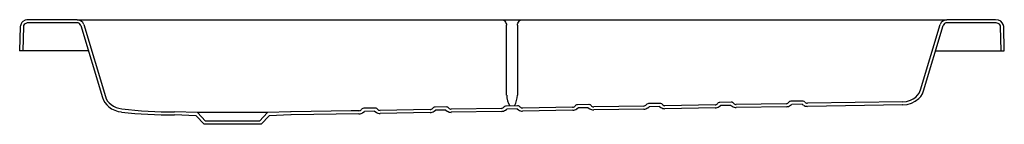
# Model space of a CAD drawing. Header units: millimetres. Extents: x 1648.47 to 1649.74, y 1581.81 to 1581.95.
import ezdxf

# ---------------------------------------------------------------- set-up
doc = ezdxf.new("R2010")
doc.units = ezdxf.units.MM
doc.layers.add('SANINDUSA', color=3, linetype='Continuous')

msp = doc.modelspace()

# ---------------------------------------------------------------- linework, layer by layer
at = {"layer": 'SANINDUSA'}
for p, q in [((1648.5476, 1581.9458), (1648.485, 1581.9458)), ((1648.5476, 1581.9418), (1648.485, 1581.9418)), ((1648.5476, 1581.9458), (1648.5531, 1581.9458)), ((1648.5531, 1581.9458), (1649.0957, 1581.9458)), ((1649.0957, 1581.9458), (1649.122, 1581.9458)), ((1649.122, 1581.9458), (1649.6646, 1581.9458)), ((1649.6646, 1581.9458), (1649.6701, 1581.9458)), ((1649.7327, 1581.9458), (1649.6701, 1581.9458)), ((1649.7327, 1581.9418), (1649.6701, 1581.9418)), ((1648.4743, 1581.937), (1648.4735, 1581.9058)), ((1648.4783, 1581.9369), (1648.4775, 1581.9058)), ((1648.5524, 1581.9382), (1648.5803, 1581.8454)), ((1648.5562, 1581.9394), (1648.5841, 1581.8465)), ((1649.1019, 1581.8486), (1649.1019, 1581.9387)), ((1649.1158, 1581.9387), (1649.1158, 1581.8486)), ((1649.6362, 1581.8551), (1649.6615, 1581.9394)), ((1649.64, 1581.8539), (1649.6654, 1581.9382)), ((1649.7402, 1581.9058), (1649.7394, 1581.9369)), ((1649.7442, 1581.9058), (1649.7434, 1581.937)), ((1648.4775, 1581.9058), (1648.4735, 1581.9058)), ((1648.4778, 1581.9058), (1648.4775, 1581.9058)), ((1648.5621, 1581.9058), (1648.4778, 1581.9058)), ((1649.6556, 1581.9058), (1649.7399, 1581.9058)), ((1649.7399, 1581.9058), (1649.7402, 1581.9058)), ((1649.7402, 1581.9058), (1649.7442, 1581.9058)), ((1649.1019, 1581.8486), (1649.102, 1581.8484)), ((1649.1158, 1581.8486), (1649.1158, 1581.8485)), ((1649.469, 1581.8405), (1649.468, 1581.8404)), ((1649.4837, 1581.8408), (1649.469, 1581.8405)), ((1649.4847, 1581.8407), (1649.4837, 1581.8408)), ((1648.9177, 1581.8314), (1648.9164, 1581.8313)), ((1648.9321, 1581.8316), (1648.9177, 1581.8314)), ((1648.9315, 1581.8276), (1648.9184, 1581.8274)), ((1648.9315, 1581.8276), (1648.9335, 1581.8263)), ((1648.9334, 1581.8315), (1648.9321, 1581.8316)), ((1649.0032, 1581.8298), (1648.9386, 1581.8288)), ((1649.0095, 1581.8329), (1649.0083, 1581.8328)), ((1649.0084, 1581.8276), (1649.0103, 1581.8289)), ((1649.0241, 1581.8332), (1649.0095, 1581.8329)), ((1649.0234, 1581.8292), (1649.0103, 1581.8289)), ((1649.0234, 1581.8292), (1649.0254, 1581.8279)), ((1649.0253, 1581.8331), (1649.0241, 1581.8332)), ((1649.0952, 1581.8313), (1649.0305, 1581.8303)), ((1649.1014, 1581.8344), (1649.1003, 1581.8343)), ((1649.1004, 1581.8291), (1649.1022, 1581.8305)), ((1649.116, 1581.8347), (1649.1014, 1581.8344)), ((1649.1154, 1581.8307), (1649.1022, 1581.8305)), ((1649.1154, 1581.8307), (1649.1173, 1581.8294)), ((1649.1172, 1581.8346), (1649.116, 1581.8347)), ((1649.1871, 1581.8329), (1649.1224, 1581.8318)), ((1649.1871, 1581.8289), (1649.1224, 1581.8278)), ((1649.1933, 1581.836), (1649.1922, 1581.8358)), ((1649.1923, 1581.8307), (1649.1941, 1581.832)), ((1649.2079, 1581.8362), (1649.1933, 1581.836)), ((1649.2073, 1581.8322), (1649.1941, 1581.832)), ((1649.2073, 1581.8322), (1649.2092, 1581.8309)), ((1649.2091, 1581.8361), (1649.2079, 1581.8362)), ((1649.279, 1581.8344), (1649.2143, 1581.8333)), ((1649.279, 1581.8304), (1649.2144, 1581.8293)), ((1649.2852, 1581.8375), (1649.2841, 1581.8374)), ((1649.2842, 1581.8322), (1649.286, 1581.8335)), ((1649.2999, 1581.8377), (1649.2852, 1581.8375)), ((1649.2992, 1581.8337), (1649.286, 1581.8335)), ((1649.2992, 1581.8337), (1649.301, 1581.8325)), ((1649.301, 1581.8376), (1649.2999, 1581.8377)), ((1649.3709, 1581.8359), (1649.3062, 1581.8348)), ((1649.371, 1581.8319), (1649.3063, 1581.8308)), ((1649.3771, 1581.839), (1649.3761, 1581.8389)), ((1649.3761, 1581.8337), (1649.3779, 1581.835)), ((1649.3918, 1581.8393), (1649.3771, 1581.839)), ((1649.3912, 1581.8352), (1649.3779, 1581.835)), ((1649.3912, 1581.8352), (1649.3929, 1581.834)), ((1649.3929, 1581.8392), (1649.3918, 1581.8393)), ((1649.4628, 1581.8374), (1649.3981, 1581.8364)), ((1649.4629, 1581.8334), (1649.3982, 1581.8324)), ((1649.4681, 1581.8353), (1649.4698, 1581.8365)), ((1649.4831, 1581.8368), (1649.4698, 1581.8365)), ((1649.4831, 1581.8368), (1649.4848, 1581.8356)), ((1649.6131, 1581.8399), (1649.49, 1581.8379)), ((1649.6128, 1581.8359), (1649.4901, 1581.8339)), ((1649.6131, 1581.8359), (1649.6128, 1581.8359)), ((1648.7029, 1581.8258), (1648.6732, 1581.8268)), ((1648.7011, 1581.8219), (1648.6732, 1581.8228)), ((1648.7115, 1581.8108), (1648.7011, 1581.8219)), ((1648.7132, 1581.8148), (1648.7029, 1581.8258)), ((1648.7935, 1581.8258), (1648.7029, 1581.8258)), ((1648.7832, 1581.8148), (1648.7132, 1581.8148)), ((1648.7935, 1581.8258), (1648.7832, 1581.8148)), ((1648.7953, 1581.8219), (1648.785, 1581.8108)), ((1648.8232, 1581.8268), (1648.7935, 1581.8258)), ((1648.8233, 1581.8228), (1648.7953, 1581.8219)), ((1648.8237, 1581.8269), (1648.8232, 1581.8268)), ((1648.8238, 1581.8229), (1648.8233, 1581.8228)), ((1648.9114, 1581.8243), (1648.8238, 1581.8229)), ((1648.9165, 1581.826), (1648.9184, 1581.8274)), ((1649.0033, 1581.8258), (1648.9386, 1581.8248)), ((1649.0952, 1581.8273), (1649.0305, 1581.8263)), ((1648.785, 1581.8108), (1648.7115, 1581.8108))]:
    msp.add_line(p, q, dxfattribs=at)
at = {"layer": 'SANINDUSA', "flags": 128}
for points in [[(1648.485, 1581.9458), (1648.4828, 1581.9456), (1648.4807, 1581.9451), (1648.4776, 1581.9434), (1648.4763, 1581.9421), (1648.4753, 1581.9406), (1648.4744, 1581.9377), (1648.4743, 1581.937)], [(1648.485, 1581.9418), (1648.483, 1581.9416), (1648.4806, 1581.9406), (1648.4793, 1581.9394), (1648.4785, 1581.9381), (1648.4783, 1581.9369)], [(1649.0957, 1581.9458), (1649.0968, 1581.9457), (1649.0978, 1581.9453), (1649.0988, 1581.9447), (1649.0997, 1581.9438), (1649.1005, 1581.9427), (1649.1011, 1581.9415), (1649.1016, 1581.9401), (1649.1019, 1581.9387)], [(1649.1158, 1581.9387), (1649.1161, 1581.9401), (1649.1166, 1581.9415), (1649.1172, 1581.9427), (1649.118, 1581.9438), (1649.1189, 1581.9447), (1649.1199, 1581.9453), (1649.1209, 1581.9457), (1649.122, 1581.9458)], [(1649.7434, 1581.937), (1649.7429, 1581.9396), (1649.7416, 1581.9419), (1649.7395, 1581.9438), (1649.7366, 1581.9452), (1649.7327, 1581.9458)], [(1649.7394, 1581.9369), (1649.7393, 1581.9376), (1649.7388, 1581.9388), (1649.738, 1581.9399), (1649.7363, 1581.9411), (1649.7337, 1581.9418), (1649.7327, 1581.9418)], [(1649.6131, 1581.8399), (1649.6181, 1581.8404), (1649.6229, 1581.8418), (1649.6266, 1581.8435), (1649.6299, 1581.8458), (1649.6323, 1581.8482), (1649.6343, 1581.8509), (1649.6362, 1581.8551)], [(1649.6132, 1581.8359), (1649.6188, 1581.8365), (1649.6243, 1581.838), (1649.6293, 1581.8405), (1649.6337, 1581.8439), (1649.6364, 1581.8468), (1649.6385, 1581.8502), (1649.64, 1581.8539)], [(1648.5803, 1581.8454), (1648.5816, 1581.842), (1648.5834, 1581.839), (1648.5858, 1581.836), (1648.5886, 1581.8333), (1648.5922, 1581.8309), (1648.5962, 1581.8289), (1648.6005, 1581.8275), (1648.6049, 1581.8267)], [(1648.5841, 1581.8465), (1648.5853, 1581.8436), (1648.5869, 1581.8408), (1648.589, 1581.8384), (1648.5914, 1581.8363), (1648.5945, 1581.8342), (1648.5979, 1581.8326), (1648.6016, 1581.8314), (1648.6054, 1581.8307)], [(1648.9113, 1581.8283), (1648.9015, 1581.8281), (1648.8237, 1581.8269)]]:
    msp.add_lwpolyline(points, dxfattribs=at)
at = {"layer": 'SANINDUSA'}
for centre, radius, start, end in [((1648.5476, 1581.9368), 0.009, 16.7308, 90), ((1648.5476, 1581.9368), 0.005, 16.7308, 90), ((1649.6701, 1581.9368), 0.009, 90, 163.2692), ((1649.6701, 1581.9368), 0.005, 90, 163.2692), ((1649.1316, 1581.8495), 0.0296, 182.1998, 210.3763), ((1649.086, 1581.849), 0.0298, 331.0314, 358.9691), ((1649.4685, 1581.8375), 0.00298, 100.5619, 145.2322), ((1649.4843, 1581.8378), 0.00298, 36.6322, 81.3642), ((1648.6716, 1582.4018), 0.575, 263.3877, 270.163), ((1648.9113, 1581.8324), 0.00414, 271.1252, 325.1105), ((1648.9171, 1581.8284), 0.00296, 103.0381, 144.9069), ((1648.9328, 1581.8286), 0.00296, 36.9813, 78.8638), ((1648.9385, 1581.8329), 0.00413, 216.7697, 270.7848), ((1649.0032, 1581.834), 0.00413, 271.1145, 325.1655), ((1649.0027, 1581.8359), 0.0101, 273.3068, 304.5016), ((1649.009, 1581.8299), 0.00296, 102.6236, 144.9649), ((1649.0247, 1581.8302), 0.00296, 36.9198, 79.2801), ((1649.0308, 1581.8364), 0.0102, 237.4533, 268.4273), ((1649.0304, 1581.8344), 0.00413, 216.7155, 270.7944), ((1649.0951, 1581.8355), 0.00412, 271.1038, 325.2198), ((1649.0946, 1581.8374), 0.01, 273.2371, 304.8412), ((1649.1009, 1581.8314), 0.00297, 102.2096, 145.0234), ((1649.1166, 1581.8317), 0.00296, 36.8563, 79.6994), ((1649.1227, 1581.8379), 0.0101, 237.1847, 268.4286), ((1649.1223, 1581.8359), 0.00412, 216.6635, 270.8032), ((1649.187, 1581.837), 0.00411, 271.0939, 325.2719), ((1649.1866, 1581.8388), 0.00995, 273.1696, 305.174), ((1649.1928, 1581.8329), 0.00297, 101.7961, 145.0816), ((1649.2086, 1581.8332), 0.00297, 36.7949, 80.1162), ((1649.2146, 1581.8394), 0.0101, 236.9136, 268.4323), ((1649.2142, 1581.8374), 0.00411, 216.6117, 270.813), ((1649.2789, 1581.8385), 0.00411, 271.0842, 325.3229), ((1649.2785, 1581.8402), 0.00987, 273.1, 305.5265), ((1649.2847, 1581.8345), 0.00297, 101.3854, 145.1344), ((1649.3005, 1581.8347), 0.00297, 36.7406, 80.5307), ((1649.3065, 1581.8409), 0.01, 236.6225, 268.4352), ((1649.3061, 1581.8389), 0.0041, 216.5619, 270.8215), ((1649.3708, 1581.84), 0.0041, 271.0748, 325.3715), ((1649.3704, 1581.8417), 0.00979, 273.027, 305.9076), ((1649.3766, 1581.836), 0.00298, 100.9726, 145.1843), ((1649.3924, 1581.8362), 0.00297, 36.684, 80.95), ((1649.3983, 1581.842), 0.00963, 235.6763, 269.0667), ((1649.3981, 1581.8405), 0.0041, 216.514, 270.8293), ((1649.4627, 1581.8415), 0.00409, 271.0663, 325.4179), ((1649.4624, 1581.8431), 0.00971, 272.9525, 306.3015), ((1649.4903, 1581.8435), 0.00959, 235.3501, 269.0728), ((1649.49, 1581.842), 0.00409, 216.4698, 270.8361), ((1648.6716, 1582.4015), 0.5787, 263.3842, 270.1562), ((1648.9108, 1581.8345), 0.0102, 273.3809, 304.1406), ((1648.9389, 1581.8349), 0.0102, 237.7352, 268.4279)]:
    msp.add_arc(centre, radius, start, end, dxfattribs=at)

doc.saveas('drawing.dxf')
